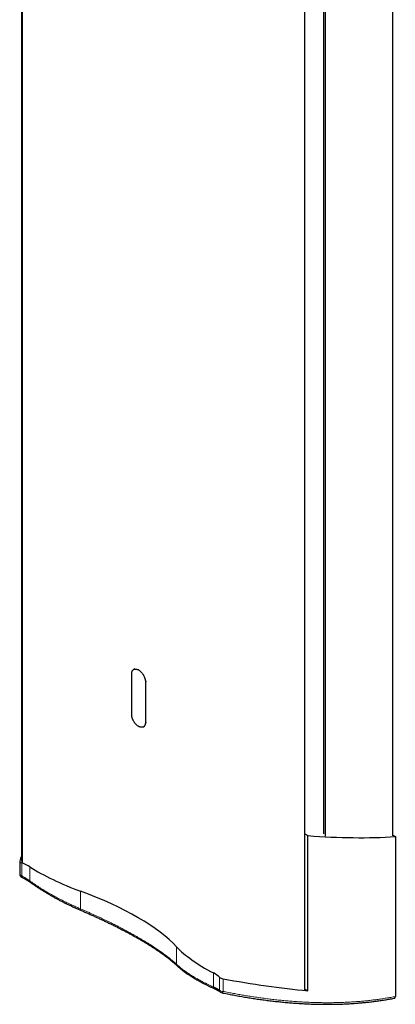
# Model space of a CAD drawing. Header units: millimetres. Extents: x 8 to 861, y 12 to 2652.
# Tile 1 of 12: x 637 to 857, y 70 to 646. Entities that reach past the tile are written whole.
import ezdxf

# ---------------------------------------------------------------- set-up
doc = ezdxf.new("R2010")
doc.units = ezdxf.units.MM

msp = doc.modelspace()

# ---------------------------------------------------------------- linework, layer by layer
at = {"color": 7, "linetype": 'Continuous', "lineweight": 30}
for p, q in [((804.54, 78.73), (804.54, 1032.7)), ((855.98, 168.72), (855.98, 973.64)), ((815.53, 169.97), (815.53, 947.58)), ((816.66, 168.65), (816.66, 948.19)), ((638.56, 925.65), (638.56, 153.69)), ((704.94, 266.45), (704.26, 266.05)), ((703.08, 239.76), (703.08, 263.44)), ((711.14, 258.79), (711.14, 235.11)), ((709.96, 232.5), (710.63, 232.88)), ((804.54, 169.9), (806.27, 168.89)), ((806.27, 78.18), (806.27, 168.89)), ((855.98, 169.19), (857.47, 168.33)), ((857.47, 168.33), (857.47, 74.86)), ((637.56, 153.91), (637.56, 146.41)), ((804.54, 79.18), (806.27, 78.18))]:
    msp.add_line(p, q, dxfattribs=at)
at = {"color": 8, "linetype": 'Continuous', "lineweight": 0}
for p, q in [((639.14, 153.24), (639.14, 925.43)), ((711.14, 258.79), (711.75, 259.14)), ((711.14, 235.11), (711.75, 235.46)), ((638.71, 153.01), (638.71, 145.37)), ((643.51, 150.64), (643.51, 142.43)), ((673.12, 136.43), (673.12, 126.12)), ((729.41, 103.94), (729.41, 93.65)), ((750.91, 88.64), (750.91, 80.47)), ((754.58, 86.12), (754.58, 78.52)), ((756.57, 85.27), (756.57, 77.86))]:
    msp.add_line(p, q, dxfattribs=at)
at = {"color": 7, "linetype": 'Continuous', "lineweight": 30, "flags": 128}
for points in [[(703.08, 263.44), (703.08, 263.69), (703.1, 263.92), (703.13, 264.15), (703.17, 264.37), (703.22, 264.59), (703.28, 264.79), (703.35, 264.98), (703.44, 265.16), (703.53, 265.33), (703.63, 265.48), (703.75, 265.63), (703.87, 265.76), (704, 265.88), (704.15, 265.98), (704.3, 266.07), (704.45, 266.15), (704.62, 266.21), (704.79, 266.26), (704.97, 266.3), (705.15, 266.32), (705.34, 266.32), (705.54, 266.31), (705.74, 266.28), (705.94, 266.24), (706.15, 266.19), (706.36, 266.12), (706.57, 266.04), (706.79, 265.94), (707, 265.83), (707.21, 265.71), (707.43, 265.57), (707.64, 265.42), (707.85, 265.26), (708.06, 265.09), (708.27, 264.9), (708.47, 264.71), (708.67, 264.5), (708.87, 264.29), (709.06, 264.06), (709.25, 263.83), (709.42, 263.59), (709.6, 263.34), (709.76, 263.09), (709.92, 262.83), (710.07, 262.56), (710.21, 262.3), (710.34, 262.03), (710.47, 261.75), (710.58, 261.48), (710.68, 261.2), (710.78, 260.92), (710.86, 260.65), (710.93, 260.37), (711, 260.1), (711.05, 259.83), (711.09, 259.56), (711.12, 259.3), (711.13, 259.04), (711.14, 258.79)], [(711.14, 235.11), (711.14, 234.86), (711.12, 234.63), (711.09, 234.4), (711.05, 234.18), (711, 233.97), (710.94, 233.76), (710.86, 233.57), (710.78, 233.39), (710.69, 233.22), (710.58, 233.07), (710.47, 232.92), (710.35, 232.79), (710.21, 232.67), (710.07, 232.57), (709.92, 232.48), (709.77, 232.4), (709.6, 232.34), (709.43, 232.29), (709.25, 232.26), (709.06, 232.24), (708.87, 232.23), (708.68, 232.24), (708.48, 232.27), (708.27, 232.31), (708.07, 232.36), (707.86, 232.43), (707.65, 232.51), (707.43, 232.61), (707.22, 232.72), (707, 232.84), (706.79, 232.98), (706.58, 233.13), (706.36, 233.29), (706.15, 233.47), (705.95, 233.65), (705.74, 233.85), (705.54, 234.05), (705.35, 234.27), (705.16, 234.49), (704.97, 234.72), (704.79, 234.96), (704.62, 235.21), (704.46, 235.46), (704.3, 235.72), (704.15, 235.99), (704.01, 236.26), (703.88, 236.53), (703.75, 236.8), (703.64, 237.08), (703.53, 237.35), (703.44, 237.63), (703.36, 237.91), (703.28, 238.18), (703.22, 238.45), (703.17, 238.72), (703.13, 238.99), (703.1, 239.25), (703.09, 239.51), (703.08, 239.76)]]:
    msp.add_lwpolyline(points, dxfattribs=at)
at = {"color": 8, "linetype": 'Continuous', "lineweight": 0, "flags": 128}
for points in [[(638.71, 145.37), (638.67, 145.24), (638.65, 145.12), (638.63, 145.01), (638.61, 144.91), (638.61, 144.83), (638.61, 144.76), (638.62, 144.7), (638.64, 144.66), (638.66, 144.63), (638.68, 144.62)], [(673.12, 126.12), (673.09, 125.99), (673.06, 125.87), (673.04, 125.76), (673.03, 125.66), (673.02, 125.57), (673.02, 125.5), (673.03, 125.44), (673.05, 125.4), (673.07, 125.37), (673.09, 125.36)], [(756.57, 77.86), (756.52, 77.71), (756.46, 77.58), (756.4, 77.46), (756.34, 77.35), (756.28, 77.26), (756.22, 77.19), (756.17, 77.13), (756.11, 77.08), (756.06, 77.06), (756.01, 77.05), (755.98, 77.05)]]:
    msp.add_lwpolyline(points, dxfattribs=at)
at = {"color": 7, "linetype": 'Continuous', "lineweight": 30}
for centre, start, end in [((639.56, 146.41), 179.99998, 243.73102), ((756.39, 79.01), 233.00538, 258.24519)]:
    msp.add_arc(centre, 2, start, end, dxfattribs=at)
at = {"color": 8, "linetype": 'Continuous', "lineweight": 0}
for centre, radius, start, end in [((638.83, 146.65), 1.28, 190.54227, 264.78311), ((644.49, 142.32), 0.992, 173.61152, 229.96105), ((730.98, 93.76), 1.57, 184.25628, 226.42419), ((751.9, 80.37), 0.994, 174.61064, 238.87711), ((756.28, 80.31), 2.47, 226.59414, 276.86891), ((756.15, 78.66), 1.57, 185.12696, 232.25735)]:
    msp.add_arc(centre, radius, start, end, dxfattribs=at)
at = {"color": 7, "linetype": 'Continuous', "lineweight": 30}
for centre, major_axis, ratio, start_param, end_param in [((738.32, 253.23), (200.98, -47.92), 0.352511, 5.139898, 5.428262), ((843.33, 101.8), (205.87, -51.75), 0.337338, 3.092644, 3.135563), ((639.56, 153.46), (1.99, -0.5), 0.337338, 3.135563, 4.355715), ((632.6, 149.76), (14.25, -3.58), 0.337338, 0.788241, 1.214123), ((702.37, 155.4), (76.92, -19.34), 0.337338, 3.929833, 4.408376), ((634.09, 111.12), (102.63, -25.8), 0.337338, 0.473215, 1.266783), ((800.85, 98.55), (76.92, -19.34), 0.337338, 3.614808, 4.09335), ((741.65, 86.8), (14.25, -3.58), 0.337338, 0.525876, 0.951758), ((756.39, 86.02), (1.99, -0.5), 0.337338, 3.667468, 4.88762), ((738.32, 160.83), (200.97, -50.52), 0.337338, 4.88762, 5.140642)]:
    msp.add_ellipse(centre, major_axis=major_axis, ratio=ratio, start_param=start_param, end_param=end_param, dxfattribs=at)
for points, knots in [([(638.68, 144.62), (638.79, 144.56), (639.03, 144.44), (639.39, 144.26), (639.78, 144.06), (640.15, 143.86), (640.52, 143.65), (640.89, 143.45), (641.24, 143.25), (641.58, 143.05), (641.92, 142.85), (642.24, 142.65), (642.55, 142.45), (642.86, 142.25), (643.16, 142.05), (643.45, 141.85), (643.68, 141.69), (643.81, 141.59), (643.85, 141.56)], [0, 0, 0, 0, 0.054746, 0.122629, 0.189247, 0.256054, 0.322794, 0.389279, 0.455348, 0.520846, 0.585624, 0.649573, 0.713328, 0.777674, 0.842023, 0.906166, 0.969941, 1, 1, 1, 1]), ([(643.85, 141.56), (644, 141.46), (644.36, 141.19), (644.94, 140.77), (645.62, 140.3), (646.31, 139.82), (647.01, 139.34), (647.72, 138.87), (648.44, 138.39), (649.17, 137.92), (649.91, 137.44), (650.65, 136.97), (651.41, 136.5), (652.17, 136.03), (652.95, 135.57), (653.73, 135.1), (654.51, 134.64), (655.31, 134.18), (656.11, 133.73), (656.91, 133.27), (657.73, 132.82), (658.54, 132.38), (659.37, 131.93), (660.21, 131.49), (661.06, 131.04), (661.91, 130.6), (662.77, 130.16), (663.64, 129.73), (664.52, 129.29), (665.41, 128.86), (666.3, 128.43), (667.2, 128), (668.1, 127.58), (669.01, 127.16), (669.93, 126.75), (670.85, 126.33), (671.78, 125.92), (672.53, 125.6), (672.97, 125.41), (673.09, 125.36)], [0, 0, 0, 0, 0.017753, 0.045104, 0.072523, 0.100003, 0.127538, 0.15512, 0.182743, 0.210399, 0.23808, 0.265778, 0.293484, 0.321191, 0.348887, 0.376564, 0.404213, 0.431825, 0.459392, 0.486906, 0.514358, 0.541739, 0.569042, 0.596827, 0.624613, 0.652414, 0.680235, 0.708087, 0.735975, 0.76391, 0.791899, 0.819949, 0.848073, 0.876089, 0.904126, 0.932302, 0.960591, 0.988967, 1, 1, 1, 1]), ([(673.09, 125.36), (673.41, 125.22), (674.09, 124.92), (675.11, 124.48), (676.15, 124.03), (677.19, 123.57), (678.22, 123.12), (679.24, 122.66), (680.26, 122.2), (681.27, 121.74), (682.28, 121.28), (683.28, 120.82), (684.28, 120.36), (685.27, 119.9), (686.25, 119.44), (687.23, 118.98), (688.2, 118.51), (689.17, 118.05), (690.13, 117.59), (691.08, 117.12), (692.02, 116.66), (692.95, 116.2), (693.88, 115.73), (694.8, 115.27), (695.71, 114.8), (696.62, 114.34), (697.52, 113.88), (698.4, 113.41), (699.28, 112.95), (700.16, 112.49), (701.02, 112.02), (701.88, 111.56), (702.72, 111.1), (703.56, 110.64), (704.4, 110.18), (705.22, 109.72), (706.04, 109.25), (706.84, 108.79), (707.65, 108.33), (708.44, 107.87), (709.22, 107.41), (709.99, 106.95), (710.75, 106.5), (711.5, 106.04), (712.25, 105.59), (712.98, 105.13), (713.71, 104.68), (714.42, 104.23), (715.13, 103.78), (715.82, 103.33), (716.5, 102.88), (717.18, 102.44), (717.84, 101.99), (718.49, 101.55), (719.14, 101.11), (719.77, 100.67), (720.39, 100.23), (721.01, 99.8), (721.61, 99.36), (722.2, 98.93), (722.78, 98.5), (723.35, 98.08), (723.91, 97.65), (724.46, 97.23), (724.99, 96.81), (725.52, 96.4), (726.03, 95.98), (726.53, 95.57), (727.03, 95.16), (727.51, 94.75), (727.98, 94.35), (728.44, 93.95), (728.88, 93.55), (729.32, 93.16), (729.65, 92.85), (729.84, 92.67), (729.89, 92.63)], [0, 0, 0, 0, 0.012964, 0.026918, 0.040813, 0.05467, 0.068554, 0.082414, 0.096253, 0.110075, 0.123882, 0.137677, 0.151464, 0.165249, 0.178991, 0.192736, 0.206479, 0.220214, 0.233934, 0.247631, 0.261302, 0.274937, 0.288556, 0.302212, 0.315842, 0.32945, 0.343038, 0.35661, 0.370168, 0.383717, 0.397258, 0.410796, 0.424333, 0.437872, 0.451415, 0.464966, 0.478528, 0.492105, 0.505698, 0.519273, 0.532831, 0.546382, 0.559931, 0.573479, 0.587031, 0.600588, 0.614153, 0.627718, 0.641224, 0.654754, 0.668293, 0.681837, 0.695384, 0.70893, 0.722472, 0.736006, 0.749564, 0.763167, 0.77676, 0.790347, 0.80393, 0.817512, 0.831096, 0.844684, 0.858279, 0.871883, 0.885501, 0.899133, 0.912784, 0.926456, 0.940152, 0.953875, 0.967626, 0.981187, 0.994901, 1, 1, 1, 1]), ([(729.9, 92.63), (729.98, 92.55), (730.21, 92.34), (730.58, 92), (731.02, 91.61), (731.47, 91.23), (731.93, 90.85), (732.4, 90.47), (732.88, 90.09), (733.37, 89.71), (733.88, 89.33), (734.4, 88.95), (734.93, 88.58), (735.47, 88.2), (736.02, 87.82), (736.58, 87.45), (737.15, 87.08), (737.73, 86.71), (738.31, 86.34), (738.91, 85.97), (739.52, 85.61), (740.14, 85.24), (740.77, 84.87), (741.41, 84.51), (742.06, 84.15), (742.72, 83.79), (743.39, 83.42), (744.06, 83.06), (744.75, 82.71), (745.45, 82.35), (746.16, 81.99), (746.87, 81.64), (747.59, 81.28), (748.33, 80.93), (749.07, 80.58), (749.81, 80.23), (750.57, 79.89), (751.1, 79.65), (751.37, 79.53), (751.38, 79.52)], [0, 0, 0, 0, 0.018162, 0.047242, 0.076213, 0.105057, 0.133756, 0.162295, 0.190699, 0.219295, 0.24787, 0.276408, 0.304891, 0.333303, 0.361627, 0.389848, 0.417949, 0.445916, 0.473732, 0.501683, 0.529579, 0.557413, 0.585193, 0.612927, 0.640624, 0.668292, 0.69594, 0.723575, 0.751207, 0.778844, 0.806372, 0.833882, 0.861368, 0.888839, 0.916306, 0.943631, 0.971054, 0.998502, 1, 1, 1, 1]), ([(751.38, 79.52), (751.41, 79.51), (751.54, 79.45), (751.78, 79.34), (752.09, 79.2), (752.39, 79.05), (752.68, 78.91), (752.96, 78.77), (753.22, 78.63), (753.47, 78.49), (753.72, 78.36), (753.96, 78.22), (754.18, 78.09), (754.39, 77.96), (754.59, 77.83), (754.78, 77.71), (754.95, 77.59), (755.08, 77.49), (755.16, 77.43), (755.19, 77.41)], [0, 0, 0, 0, 0.015299, 0.079884, 0.144442, 0.208777, 0.272723, 0.33611, 0.398801, 0.461508, 0.525336, 0.589291, 0.653156, 0.716711, 0.779748, 0.842053, 0.903409, 0.963693, 1, 1, 1, 1]), ([(755.98, 77.05), (756.47, 76.95), (757.53, 76.73), (759.14, 76.41), (760.81, 76.08), (762.49, 75.76), (764.16, 75.45), (765.83, 75.14), (767.5, 74.85), (769.17, 74.56), (770.83, 74.28), (772.5, 74.02), (774.16, 73.76), (775.81, 73.51), (777.46, 73.27), (779.12, 73.04), (780.76, 72.81), (782.41, 72.6), (784.05, 72.4), (785.69, 72.2), (787.33, 72.01), (788.96, 71.84), (790.59, 71.67), (792.22, 71.51), (793.84, 71.36), (795.46, 71.23), (797.07, 71.1), (798.68, 70.98), (800.28, 70.87), (801.87, 70.77), (803.47, 70.68), (805.05, 70.59), (806.64, 70.52), (808.22, 70.46), (809.79, 70.41), (811.36, 70.36), (812.92, 70.33), (814.47, 70.31), (816.02, 70.29), (817.56, 70.29), (819.1, 70.3), (820.63, 70.31), (822.16, 70.34), (823.69, 70.37), (825.21, 70.42), (826.72, 70.47), (828.23, 70.53), (829.73, 70.61), (831.22, 70.69), (832.7, 70.78), (834.17, 70.89), (835.62, 71), (837.08, 71.12), (838.53, 71.25), (839.99, 71.39), (841.43, 71.54), (842.87, 71.7), (844.29, 71.87), (845.71, 72.05), (847.12, 72.24), (848.52, 72.44), (849.91, 72.65), (851.29, 72.87), (852.66, 73.09), (854.03, 73.33), (855.38, 73.58), (856.33, 73.75), (856.82, 73.85), (856.86, 73.86)], [0, 0, 0, 0, 0.013649, 0.029302, 0.044928, 0.060513, 0.076076, 0.091705, 0.10732, 0.122923, 0.138515, 0.154097, 0.169672, 0.18524, 0.200804, 0.216363, 0.231921, 0.247478, 0.263036, 0.278596, 0.294159, 0.309726, 0.325286, 0.340826, 0.356349, 0.371857, 0.38735, 0.402831, 0.418301, 0.433762, 0.449214, 0.464661, 0.480103, 0.495541, 0.510978, 0.526415, 0.541857, 0.557168, 0.572477, 0.587814, 0.603171, 0.618544, 0.633924, 0.649306, 0.664681, 0.680043, 0.695384, 0.7107, 0.725984, 0.741228, 0.756429, 0.771578, 0.786628, 0.801943, 0.817224, 0.832474, 0.847692, 0.862883, 0.878045, 0.893183, 0.908296, 0.923388, 0.938458, 0.95351, 0.968544, 0.983562, 0.998566, 1, 1, 1, 1]), ([(856.86, 73.87), (856.87, 73.87), (856.96, 73.88), (857.08, 73.94), (857.23, 74.06), (857.35, 74.23), (857.42, 74.43), (857.47, 74.65), (857.47, 74.8), (857.47, 74.86)], [0, 0, 0, 0, 0.0411038, 0.2096911, 0.3772738, 0.5448748, 0.7147117, 0.8845746, 1, 1, 1, 1])]:
    msp.add_open_spline(points, degree=3, knots=knots, dxfattribs=at)
at = {"color": 8, "linetype": 'Continuous', "lineweight": 0}
for points, knots in [([(643.51, 142.43), (643.34, 142.55), (643.02, 142.78), (642.5, 143.14), (641.95, 143.5), (641.37, 143.86), (640.76, 144.23), (640.11, 144.6), (639.43, 144.98), (638.95, 145.24), (638.71, 145.37)], [0, 0, 0, 0, 0.119765, 0.239638, 0.359407, 0.483056, 0.606817, 0.730473, 0.864979, 1, 1, 1, 1]), ([(673.12, 126.12), (672.76, 126.28), (672.04, 126.58), (670.84, 127.11), (669.52, 127.69), (668.08, 128.35), (666.64, 129.01), (665.2, 129.7), (663.76, 130.4), (662.33, 131.11), (660.92, 131.84), (659.51, 132.57), (658.13, 133.31), (656.78, 134.05), (655.45, 134.79), (654.25, 135.48), (653.19, 136.1), (652.03, 136.79), (650.69, 137.61), (649.18, 138.56), (647.7, 139.52), (646.26, 140.48), (644.86, 141.45), (643.96, 142.1), (643.51, 142.43)], [0, 0, 0, 0, 0.032023, 0.064045, 0.107572, 0.151104, 0.194631, 0.239605, 0.284584, 0.329557, 0.375018, 0.420485, 0.465946, 0.51077, 0.555599, 0.600422, 0.633692, 0.666962, 0.722356, 0.77776, 0.833154, 0.888766, 0.944389, 1, 1, 1, 1]), ([(729.41, 93.65), (729.11, 93.92), (728.51, 94.47), (727.56, 95.31), (726.58, 96.14), (725.56, 96.97), (724.5, 97.81), (723.42, 98.65), (722.32, 99.47), (721.2, 100.29), (720.05, 101.11), (718.87, 101.93), (717.67, 102.75), (716.43, 103.58), (715.17, 104.4), (713.81, 105.27), (712.35, 106.19), (710.82, 107.12), (709.29, 108.04), (707.76, 108.94), (706.19, 109.85), (704.67, 110.71), (703.2, 111.53), (701.78, 112.31), (700.34, 113.08), (698.81, 113.9), (697.17, 114.76), (695.43, 115.66), (693.83, 116.47), (692.39, 117.2), (690.96, 117.9), (689.39, 118.67), (687.65, 119.51), (685.9, 120.35), (684.12, 121.18), (682.33, 122.01), (680.52, 122.84), (678.69, 123.67), (676.85, 124.49), (674.99, 125.31), (673.74, 125.85), (673.12, 126.12)], [0, 0, 0, 0, 0.029024, 0.058049, 0.085878, 0.113715, 0.141552, 0.16938, 0.195309, 0.221245, 0.247181, 0.273109, 0.298429, 0.323754, 0.34908, 0.374399, 0.403169, 0.431938, 0.458839, 0.485748, 0.512658, 0.539558, 0.562516, 0.585479, 0.608442, 0.6314, 0.657985, 0.684573, 0.711157, 0.73012, 0.749083, 0.774085, 0.799096, 0.824111, 0.849122, 0.874125, 0.899293, 0.924471, 0.949653, 0.974831, 1, 1, 1, 1]), ([(750.91, 80.47), (750.39, 80.7), (749.36, 81.16), (747.87, 81.87), (746.41, 82.58), (744.98, 83.29), (743.59, 84.02), (742.25, 84.74), (740.95, 85.46), (739.77, 86.14), (738.68, 86.79), (737.69, 87.4), (736.73, 88.02), (735.8, 88.63), (734.84, 89.28), (733.86, 89.98), (732.88, 90.71), (731.93, 91.45), (731.04, 92.18), (730.19, 92.92), (729.67, 93.4), (729.41, 93.65)], [0, 0, 0, 0, 0.054619, 0.109259, 0.1639, 0.218519, 0.273589, 0.328659, 0.382844, 0.437029, 0.483041, 0.529071, 0.575108, 0.621138, 0.667151, 0.722436, 0.777731, 0.833016, 0.888674, 0.944342, 1, 1, 1, 1]), ([(754.58, 78.52), (754.51, 78.57), (754.35, 78.67), (754.09, 78.84), (753.82, 79), (753.52, 79.18), (753.21, 79.35), (752.87, 79.53), (752.52, 79.71), (752.15, 79.89), (751.75, 80.08), (751.34, 80.27), (751.05, 80.4), (750.91, 80.47)], [0, 0, 0, 0, 0.0903586, 0.1798934, 0.2694274, 0.3592516, 0.4494647, 0.5396771, 0.630468, 0.7212584, 0.8137188, 0.9067602, 1, 1, 1, 1]), ([(857.47, 74.86), (856.59, 74.69), (854.82, 74.35), (852.12, 73.89), (849.41, 73.47), (846.66, 73.08), (843.89, 72.73), (841.09, 72.41), (838.27, 72.14), (835.42, 71.9), (832.52, 71.69), (829.58, 71.52), (826.62, 71.39), (823.6, 71.3), (820.5, 71.24), (817.34, 71.22), (814.16, 71.25), (810.96, 71.31), (807.73, 71.42), (804.5, 71.56), (801.24, 71.75), (797.97, 71.97), (794.69, 72.23), (791.39, 72.54), (788.07, 72.88), (784.75, 73.25), (781.41, 73.67), (778.06, 74.12), (774.82, 74.6), (771.7, 75.08), (768.68, 75.58), (765.66, 76.11), (762.64, 76.66), (759.61, 77.24), (757.58, 77.65), (756.57, 77.86)], [0, 0, 0, 0, 0.029641, 0.059286, 0.088931, 0.118572, 0.148294, 0.178016, 0.207579, 0.237143, 0.267289, 0.297439, 0.32759, 0.357736, 0.38928, 0.420831, 0.452384, 0.483934, 0.515479, 0.547022, 0.578571, 0.610123, 0.641673, 0.673216, 0.704758, 0.736307, 0.767858, 0.799407, 0.830949, 0.859119, 0.887295, 0.915475, 0.943654, 0.97183, 1, 1, 1, 1])]:
    msp.add_open_spline(points, degree=3, knots=knots, dxfattribs=at)

doc.saveas('drawing.dxf')
